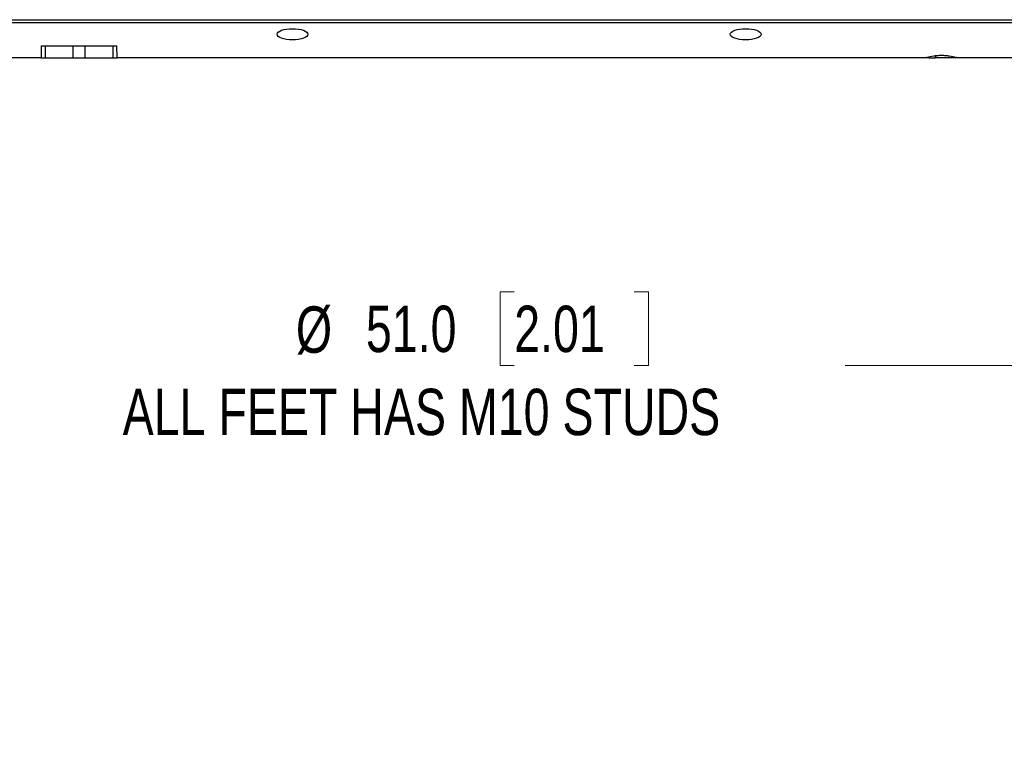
# Model space of a CAD drawing. Header units: millimetres. Extents: x 0 to 1118, y 0 to 864.
# Tile 23 of 117: x 217 to 284, y 381 to 432. Entities that reach past the tile are written whole.
import ezdxf

# ---------------------------------------------------------------- set-up
doc = ezdxf.new("R2010")
doc.units = ezdxf.units.MM
doc.styles.add('SLDTEXTSTYLE0', font='TXT', dxfattribs={"width": 0.75})
doc.dimstyles.new('SLDDIMSTYLE0', dxfattribs={"dimtxt": 3.175, "dimasz": 3.302, "dimexe": 0, "dimexo": 0.0625, "dimgap": 0.79375, "dimtad": 0, "dimtih": 1, "dimtoh": 1, "dimdec": 1, "dimlfac": 5, "dimrnd": 1e-09, "dimzin": 4, "dimdsep": 46, "dimtxsty": 'SLDTEXTSTYLE0', "dimsah": 1, "dimcen": 0.09, "dimadec": 0, "dimazin": 1, "dimtfac": 1, "dimtdec": 1, "dimtofl": 0, "dimtmove": 0, "dimatfit": 3, "dimfxl": 1, "dimfrac": 2, "dimtolj": 1, "dimtzin": 12, "dimarcsym": 0})

# ---------------------------------------------------------------- blocks, each defined once
blk = doc.blocks.new('_D_11')
at = {"color": 7, "linetype": 'Continuous', "lineweight": 0}
for p, q in [((288.867, 420.27), (288.867, 404.7)), ((299.067, 420.27), (299.067, 404.7)), ((250.635, 412.915), (249.668, 412.915)), ((249.668, 412.915), (249.668, 407.875)), ((258.846, 412.915), (259.813, 412.915)), ((259.813, 412.915), (259.813, 407.875)), ((249.668, 407.875), (250.635, 407.875)), ((259.813, 407.875), (258.846, 407.875)), ((288.867, 407.875), (273.277, 407.875)), ((299.067, 407.875), (288.867, 407.875))]:
    blk.add_line(p, q, dxfattribs=at)
at = {"color": 7, "linetype": 'Continuous', "lineweight": 18}
for points in [[(288.867, 407.875), (292.169, 407.367), (292.169, 408.383)], [(299.067, 407.875), (295.765, 408.383), (295.765, 407.367)]]:
    blk.add_solid(points, dxfattribs=at)
at = {"color": 7, "linetype": 'Continuous', "lineweight": 18, "char_height": 3.175, "attachment_point": 1, "style": 'SLDTEXTSTYLE0'}
for s, insert in [('%%c', (235.701, 411.919)), ('51.0', (240.489, 411.968)), ('2.01', (250.635, 411.968)), ('ALL FEET HAS M10 STUDS', (223.851, 406.283))]:
    blk.add_mtext(s, dxfattribs=dict(at, insert=insert))

msp = doc.modelspace()

# ---------------------------------------------------------------- linework, layer by layer
at = {"color": 7, "linetype": 'Continuous', "lineweight": 25}
for p, q in [((215.1049, 431.3571), (285.83, 431.3571)), ((215.2731, 431.5338), (285.6618, 431.5338)), ((215.2786, 431.5395), (285.6562, 431.5395)), ((218.2814, 429.7395), (218.2674, 428.9395)), ((218.2814, 429.7395), (223.4535, 429.7395)), ((218.5602, 428.9395), (218.5687, 429.7395)), ((220.4644, 428.9395), (220.4667, 429.7395)), ((221.2682, 429.7395), (221.2705, 428.9395)), ((223.1662, 429.7395), (223.1747, 428.9395)), ((223.4674, 428.9395), (223.4535, 429.7395)), ((218.2674, 428.9395), (179.3347, 428.9395)), ((218.2674, 428.9395), (218.5602, 428.9395)), ((218.5602, 428.9395), (220.4644, 428.9395)), ((220.4644, 428.9395), (221.2705, 428.9395)), ((221.2705, 428.9395), (223.1747, 428.9395)), ((223.1747, 428.9395), (223.4674, 428.9395)), ((278.7881, 428.9395), (223.4674, 428.9395)), ((279.0196, 428.9395), (278.7881, 428.9395)), ((279.0196, 428.9395), (279.4674, 428.9395)), ((279.4674, 429.0817), (279.4674, 428.9395)), ((280.8795, 428.9395), (279.4674, 428.9395)), ((291.6002, 428.9395), (280.9468, 428.9395))]:
    msp.add_line(p, q, dxfattribs=at)
for centre in [(235.4674, 430.5403), (266.4674, 430.5403)]:
    msp.add_ellipse(centre, major_axis=(1.0549, 0), ratio=0.3639776, dxfattribs=at)
for start_param, end_param in [(2.0876633, 2.1440453), (0.9975474, 1.0539294)]:
    msp.add_ellipse((279.8674, 428.2825), major_axis=(1.99, 0), ratio=0.392949, start_param=start_param, end_param=end_param, dxfattribs=at)
msp.add_open_spline([(278.884, 428.9624), (279.028, 429.0023), (279.2439, 429.0621), (279.5965, 429.0987), (279.8674, 429.1086), (280.1383, 429.0987), (280.4909, 429.0621), (280.7068, 429.0023), (280.8508, 428.9624)], degree=3, knots=[0, 0, 0, 0, 0.2512271, 0.3766215, 0.5, 0.623294, 0.7487729, 1, 1, 1, 1], dxfattribs=at)

# ---------------------------------------------------------------- dimensions: what is measured, and where the dimension line sits
at = {"color": 7, "linetype": 'Continuous', "lineweight": 18}
dim = msp.add_linear_dim(base=(288.8674, 407.875), p1=(299.0674, 421.5395), p2=(288.8674, 421.5395), text='%%c<>\\PALL FEET HAS M10 STUDS', dimstyle='SLDDIMSTYLE0', dxfattribs=at)
dim.commit()
dim.dimension.update_dxf_attribs({"geometry": '_D_11', "text_midpoint": (248.241, 407.875), "dimtype": 160})

doc.saveas('drawing.dxf')
